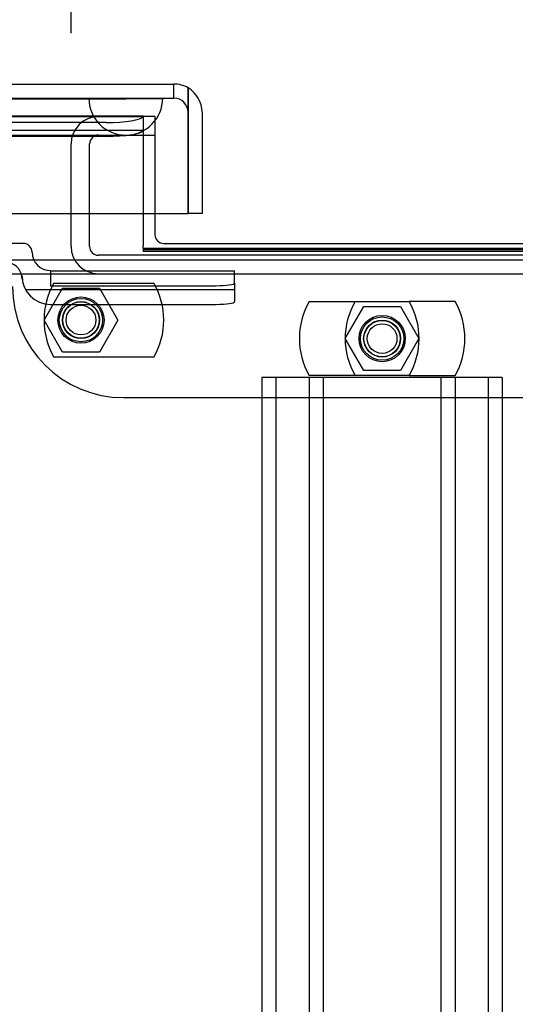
# Model space of a CAD drawing. Header units: inches. Extents: x 1 to 359, y -2 to 239.
# Tile 12 of 67: x 106.75 to 110.11, y 27.47 to 34.12. Entities that reach past the tile are written whole.
import ezdxf
from ezdxf.enums import TextEntityAlignment as Align
from ezdxf.lldxf.tags import DXFTag

# ---------------------------------------------------------------- set-up
doc = ezdxf.new("R2010")
doc.units = ezdxf.units.IN
doc.header["$MEASUREMENT"] = 0
for name, color, linetype in [('COM42890-3', 7, 'Continuous'), ('COM70098', 7, 'Continuous'), ('COM70220', 7, 'Continuous'), ('COM70739-9', 7, 'Continuous'), ('COM70838', 7, 'Continuous'), ('COM71195-7', 7, 'Continuous'), ('COM71298-7', 7, 'Continuous'), ('COM71299-7', 7, 'Continuous'), ('Default', 7, 'Continuous'), ('GSK87756', 7, 'Continuous'), ('NTS86070', 7, 'Continuous'), ('SCC180005', 7, 'Continuous')]:
    doc.layers.add(name, color=color, linetype=linetype)
doc.styles.add('SEACAD_Times_New_Roman', font='times.ttf')
tags = doc.linetypes.add('HIDDEN2', pattern=[0.1875, 0.125, -0.0625]).pattern_tags.tags
tags[6:7] = [DXFTag(74, 4), DXFTag(75, 0), DXFTag(340, '0'), DXFTag(46, 0.0), DXFTag(50, 0.0), DXFTag(44, 0.0), DXFTag(45, 0.0)]
tags[4:5] = [DXFTag(74, 4), DXFTag(75, 0), DXFTag(340, '0'), DXFTag(46, 0.0), DXFTag(50, 0.0), DXFTag(44, 0.0), DXFTag(45, 0.0)]
doc.dimstyles.new('HAMMOND_(STH_-_300x200)', dxfattribs={"dimtxt": 1.5, "dimasz": 1.875, "dimexe": 0.75, "dimexo": 0.75, "dimgap": 0.375, "dimtad": 0, "dimtih": 1, "dimtoh": 1, "dimzin": 0, "dimdsep": 46, "dimtxsty": 'SEACAD_Times_New_Roman', "dimblk1": '_SE_FILLED', "dimblk2": '_SE_FILLED', "dimsah": 1, "dimcen": 0.75, "dimadec": 0, "dimazin": 0, "dimtfac": 0.8, "dimtofl": 0, "dimtmove": 0, "dimatfit": 3, "dimfxl": 1, "dimtolj": 1, "dimtzin": 0, "dimarcsym": 0})

# ---------------------------------------------------------------- blocks, each defined once
blk = doc.blocks.new('SE2')
at = {"layer": 'COM42890-3', "color": 7, "linetype": 'HIDDEN2'}
for p, q in [((108.531, 31.7067), (108.393, 31.7067)), ((108.393, 31.7067), (108.393, 9.3317)), ((108.488, 31.7067), (108.488, 9.3317)), ((109.88, 31.7067), (108.531, 31.7067)), ((108.712, 31.7067), (108.712, 9.3317)), ((108.807, 31.7067), (108.807, 9.3317)), ((109.604, 31.7067), (109.604, 9.3317)), ((109.699, 31.7067), (109.699, 9.3317)), ((110.018, 31.7067), (109.88, 31.7067)), ((109.923, 31.7067), (109.923, 9.3317)), ((110.018, 31.7067), (110.018, 9.3317))]:
    blk.add_line(p, q, dxfattribs=at)
at = {"layer": 'COM70098', "color": 7, "linetype": 'HIDDEN2'}
for p, q in [((107.669, 33.4687), (107.589, 33.4687)), ((107.669, 33.4687), (107.669, 32.8137)), ((107.456, 31.5697), (110.956, 31.5697))]:
    blk.add_line(p, q, dxfattribs=at)
at = {"layer": 'COM70098', "color": 7, "linetype": 'Continuous'}
for p, q in [((107.669, 32.8137), (107.669, 32.6717)), ((107.729, 32.6117), (110.683, 32.6117))]:
    blk.add_line(p, q, dxfattribs=at)
at = {"layer": 'COM70098', "color": 7, "linetype": 'HIDDEN2'}
for centre in [(107.169, 32.0937), (109.206, 31.9687)]:
    blk.add_circle(centre, 0.1562, dxfattribs=at)
at = {"layer": 'COM70098', "color": 7, "linetype": 'Continuous'}
blk.add_arc((107.729, 32.6717), 0.06, 180, 270, dxfattribs=at)
at = {"layer": 'COM70098', "color": 7, "linetype": 'HIDDEN2'}
blk.add_arc((107.456, 32.3197), 0.75, 180, 270, dxfattribs=at)
at = {"layer": 'COM70220', "color": 7, "linetype": 'HIDDEN2'}
for p, q in [((80.754, 33.5927), (107.222, 33.5927)), ((80.754, 33.5917), (107.222, 33.5917)), ((80.754, 33.5897), (107.222, 33.5897)), ((107.222, 33.5927), (107.721, 33.5927)), ((107.222, 33.5917), (107.721, 33.5917)), ((107.222, 33.5897), (107.472, 33.5897)), ((107.223, 33.5927), (107.223, 33.5917)), ((107.223, 33.5917), (107.472, 33.5897)), ((107.472, 33.5897), (107.721, 33.5917)), ((107.721, 33.5917), (107.721, 33.5927)), ((80.754, 33.3437), (107.222, 33.3437)), ((107.222, 33.3437), (107.472, 33.3437))]:
    blk.add_line(p, q, dxfattribs=at)
blk.add_arc((107.472, 33.5937), 0.25, 180, 0, dxfattribs=at)
at = {"layer": 'COM70739-9', "color": 7, "linetype": 'HIDDEN2'}
for p, q in [((107.472, 33.3437), (107.669, 33.3437)), ((107.102, 32.5917), (107.102, 33.2837)), ((107.227, 32.5917), (107.227, 33.2837)), ((111.125, 32.5317), (107.287, 32.5317))]:
    blk.add_line(p, q, dxfattribs=at)
for centre, radius, start, end in [((107.287, 33.2837), 0.185, 90, 180), ((107.287, 33.2837), 0.06, 90, 180), ((107.287, 32.5917), 0.185, 180, 270), ((107.287, 32.5917), 0.06, 180, 270)]:
    blk.add_arc(centre, radius, start, end, dxfattribs=at)
at = {"layer": 'COM70838', "color": 7, "linetype": 'HIDDEN2'}
for p, q in [((106.7785, 32.6117), (106.6809, 32.6117)), ((106.8385, 32.5537), (106.8385, 32.5517)), ((106.9635, 32.4287), (106.9635, 32.3261)), ((106.9635, 32.4261), (108.2085, 32.4261)), ((108.2085, 32.3443), (108.2085, 32.4261)), ((106.7705, 32.3697), (106.7705, 32.3928)), ((108.2085, 32.3443), (108.2085, 32.218)), ((106.7944, 32.2998), (108.2085, 32.2998)), ((106.9635, 32.3261), (108.0835, 32.3261)), ((106.9635, 32.1998), (108.0835, 32.1998))]:
    blk.add_line(p, q, dxfattribs=at)
for centre, radius, start, end in [((106.7785, 32.5517), 0.06, 0, 90), ((106.9635, 32.5537), 0.125, 180, 270), ((106.6535, 32.3697), 0.117, 0, 76.45544), ((106.9635, 32.3928), 0.193, 180, 270)]:
    blk.add_arc(centre, radius, start, end, dxfattribs=at)
for centre, major_axis, start_param, end_param in [((108.0835, 32.3443), (-0.125, 0), 1.570796, 3.141593), ((108.0835, 32.218), (0.125, 0), 4.712389, 6.283185)]:
    blk.add_ellipse(centre, major_axis=major_axis, ratio=0.145455, start_param=start_param, end_param=end_param, dxfattribs=at)
at = {"layer": 'COM71195-7', "color": 7, "linetype": 'Continuous'}
for p, q in [((80.178, 33.6887), (107.798, 33.6887)), ((107.8929, 33.4987), (107.8929, 33.6632)), ((107.893, 33.6632), (107.893, 33.4987)), ((107.8929, 32.8137), (107.8929, 33.4987)), ((107.893, 33.4987), (107.893, 32.8137)), ((107.988, 33.4987), (107.988, 32.8137)), ((80.0831, 32.8137), (107.8929, 32.8137)), ((107.988, 32.8137), (107.893, 32.8137))]:
    blk.add_line(p, q, dxfattribs=at)
at = {"layer": 'COM71195-7', "color": 7, "linetype": 'HIDDEN2'}
for p, q in [((107.798, 33.5937), (107.798, 33.6887)), ((80.178, 33.5937), (107.798, 33.5937))]:
    blk.add_line(p, q, dxfattribs=at)
at = {"layer": 'COM71195-7', "color": 7, "linetype": 'Continuous'}
for start, end in [(60, 90), (0, 60)]:
    blk.add_arc((107.798, 33.4987), 0.19, start, end, dxfattribs=at)
at = {"layer": 'COM71195-7', "color": 7, "linetype": 'HIDDEN2'}
blk.add_arc((107.798, 33.4987), 0.095, 0, 90, dxfattribs=at)
at = {"layer": 'COM71195-7', "color": 7, "linetype": 'Continuous'}
blk.add_ellipse((107.798, 33.4987), major_axis=(0, -0.19), ratio=0.999171, start_param=2.617994, end_param=3.141593, dxfattribs=at)
at = {"layer": 'COM71195-7', "color": 7, "linetype": 'HIDDEN2'}
blk.add_ellipse((107.798, 33.4987), major_axis=(0, -0.095), ratio=0.999171, start_param=1.570796, end_param=3.141593, dxfattribs=at)
at = {"layer": 'COM71298-7', "color": 7, "linetype": 'HIDDEN2'}
for p, q in [((107.589, 33.471), (80.551, 33.471)), ((107.589, 33.4708), (107.5884, 33.4689)), ((107.589, 33.471), (107.589, 33.4687)), ((107.339, 33.4285), (80.801, 33.4285)), ((107.5887, 33.376), (80.5513, 33.376)), ((107.339, 33.3349), (80.801, 33.3349)), ((107.589, 32.5705), (110.823, 32.5705))]:
    blk.add_line(p, q, dxfattribs=at)
for centre in [(107.339, 33.4719), (107.339, 33.3783)]:
    blk.add_ellipse(centre, major_axis=(0.25, 0), ratio=0.173648, start_param=4.712389, end_param=6.21308, dxfattribs=at)
at = {"layer": 'COM71299-7', "color": 7, "linetype": 'HIDDEN2'}
for p, q in [((80.551, 33.4687), (107.589, 33.4687)), ((107.589, 33.4687), (107.589, 32.8137)), ((107.589, 32.5768), (107.589, 32.557)), ((110.823, 32.557), (107.589, 32.557)), ((79.271, 32.4067), (139.141, 32.4067))]:
    blk.add_line(p, q, dxfattribs=at)
at = {"layer": 'COM71299-7', "color": 7, "linetype": 'Continuous'}
for p, q in [((107.589, 32.8137), (107.589, 32.5967)), ((107.589, 32.5768), (107.589, 32.5967)), ((110.823, 32.5768), (107.589, 32.5768)), ((79.271, 32.5017), (139.141, 32.5017))]:
    blk.add_line(p, q, dxfattribs=at)
at = {"layer": 'GSK87756', "color": 7, "linetype": 'HIDDEN2'}
for centre in [(107.169, 32.0937), (109.206, 31.9687)]:
    blk.add_circle(centre, 0.125, dxfattribs=at)
at = {"layer": 'NTS86070', "color": 7, "linetype": 'HIDDEN2'}
for p, q in [((106.986, 32.3437), (107.662, 32.3437)), ((108.713, 32.2187), (109.389, 32.2187)), ((109.699, 32.2187), (109.389, 32.2187)), ((107.662, 31.8437), (106.986, 31.8437)), ((109.389, 31.7187), (108.713, 31.7187)), ((109.389, 31.7187), (109.699, 31.7187))]:
    blk.add_line(p, q, dxfattribs=at)
for centre, radius in [((107.169, 32.0937), 0.1465), ((107.169, 32.0937), 0.125), ((107.169, 32.0937), 0.1005), ((109.206, 31.9687), 0.1465), ((109.206, 31.9687), 0.125), ((109.206, 31.9687), 0.1005)]:
    blk.add_circle(centre, radius, dxfattribs=at)
for centre, start, end in [((107.419, 32.0937), 150, 210), ((107.229, 32.0937), 330, 30), ((109.146, 31.9687), 150, 210), ((109.456, 31.9687), 150, 210), ((108.956, 31.9687), 330, 30), ((109.266, 31.9687), 330, 30)]:
    blk.add_arc(centre, 0.5, start, end, dxfattribs=at)
at = {"layer": 'SCC180005', "color": 7, "linetype": 'HIDDEN2'}
for p, q in [((106.9196, 32.0937), (107.0443, 32.3097)), ((107.0443, 32.3097), (107.2937, 32.3097)), ((107.2937, 32.3097), (107.4184, 32.0937)), ((108.9566, 31.9687), (109.0813, 32.1847)), ((109.0813, 32.1847), (109.3307, 32.1847)), ((109.3307, 32.1847), (109.4554, 31.9687)), ((107.0443, 31.8777), (106.9196, 32.0937)), ((107.4184, 32.0937), (107.2937, 31.8777)), ((109.0813, 31.7527), (108.9566, 31.9687)), ((109.4554, 31.9687), (109.3307, 31.7527)), ((107.2937, 31.8777), (107.0443, 31.8777)), ((109.3307, 31.7527), (109.0813, 31.7527))]:
    blk.add_line(p, q, dxfattribs=at)
for centre in [(107.169, 32.0937), (109.206, 31.9687)]:
    blk.add_circle(centre, 0.123, dxfattribs=at)
blk = doc.blocks.new('DMBLK86')
at = {"layer": 'Default', "linetype": 'Continuous', "transparency": 16777216}
for points in [[(82.426, 40.738), (80.551, 40.4255), (82.426, 40.113)], [(105.227, 40.738), (105.227, 40.113), (107.102, 40.4255)]]:
    blk.add_hatch(color=7, dxfattribs=at).paths.add_polyline_path(points)
at = {"layer": 'Default', "color": 7, "linetype": 'Continuous', "transparency": 16777216}
for p, q in [((80.551, 33.7827), (80.551, 41.1755)), ((107.102, 34.0337), (107.102, 41.1755)), ((80.551, 40.4255), (87.6321, 40.4255)), ((100.0209, 40.4255), (107.102, 40.4255))]:
    blk.add_line(p, q, dxfattribs=at)
at = {"layer": 'Default', "color": 7, "linetype": 'Continuous', "transparency": 16777216, "style": 'SEACAD_Times_New_Roman'}
for s, p in [('26.55', (91.2672, 41.1755)), ('OPENNING', (88.1571, 38.9255))]:
    blk.add_text(s, height=1.5, dxfattribs=at).set_placement(p, align=Align.TOP_LEFT)
blk = doc.blocks.new('_SE_FILLED')
at = {"color": 0}
blk.add_line((0, 0), (-1, 0), dxfattribs=at)
blk.add_solid([(0, 0), (-1, -0.1665), (-1, 0.1665), (0, 0)], dxfattribs=at)

msp = doc.modelspace()

# ---------------------------------------------------------------- block references
at = {"layer": 'Default'}
msp.add_blockref('SE2', (0, 0), dxfattribs=at)

# ---------------------------------------------------------------- dimensions: what is measured, and where the dimension line sits
at = {"layer": 'Default', "color": 7, "linetype": 'Continuous'}
dim = msp.add_linear_dim(base=(107.102, 40.4255), p1=(80.551, 33.0327), p2=(107.102, 33.2837), text='\\A1;<>\\POPENNING', dimstyle='HAMMOND_(STH_-_300x200)', dxfattribs=at)
dim.commit()
dim.dimension.update_dxf_attribs({"geometry": 'DMBLK86', "text_midpoint": (93.8265, 40.4255), "dimtype": 160})

doc.saveas('drawing.dxf')
